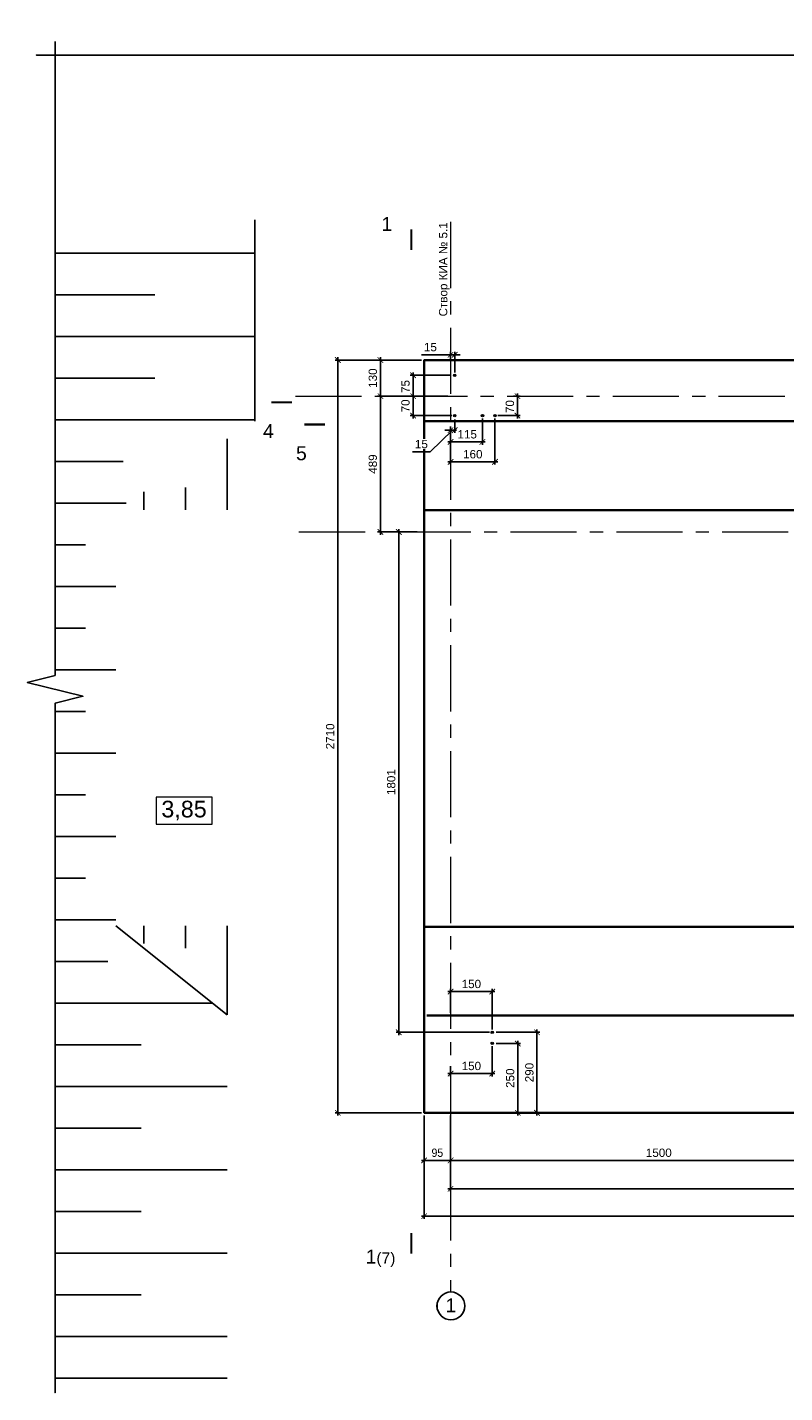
# Model space of a CAD drawing. Header units: millimetres. Extents: x -695122 to 440517, y 454270 to 574899.
# Tile 26 of 38: x 277859 to 305135, y 523890 to 573045. Entities that reach past the tile are written whole.
import ezdxf

# ---------------------------------------------------------------- set-up
doc = ezdxf.new("R2010")
doc.units = ezdxf.units.MM
doc.linetypes.add('осевая', pattern=[50.8, 31.75, -6.35, 6.35, -6.35])
for name, color, linetype, lineweight in [('0_Выноски и размеры', 7, 'Continuous', 9), ('Бетон', 7, 'Continuous', 50), ('ГТО-2_Размеры', 7, 'Continuous', 15), ('Отдел_Заглавные надписи', 7, 'Continuous', 30), ('Отдел_Разрезы. Сечения. Узлы', 7, 'Continuous', 15)]:
    doc.layers.add(name, color=color, linetype=linetype, lineweight=lineweight)
for name, color, linetype in [('otmetki', 7, 'Continuous'), ('ГП_Штриховки', 7, 'Continuous'), ('Оси', 1, 'осевая')]:
    doc.layers.add(name, color=color, linetype=linetype)
doc.styles.add('arial', font='arial.ttf')
doc.styles.add('аrial', font='arial.ttf')
doc.styles.add('ариал 0.9', font='arial.ttf', dxfattribs={"width": 0.9})
doc.styles.add('ГТО-2', font='arial.ttf')
doc.styles.add('Рогун1', font='arial.ttf')
doc.dimstyles.new('100 мм', dxfattribs={"dimscale": 100, "dimtxt": 3.5, "dimasz": 2, "dimexe": 1, "dimexo": 1, "dimgap": 1.2, "dimtad": 1, "dimdec": 0, "dimlfac": 0.1, "dimrnd": 0.0001, "dimtxsty": 'Рогун1', "dimblk": 'ARCHTICK', "dimcen": 2.5, "dimdle": 1, "dimaunit": 1, "dimadec": 1, "dimazin": 0, "dimtfac": 1, "dimtdec": 0, "dimtmove": 1, "dimatfit": 3, "dimldrblk": 'ARCHTICK', "dimfxl": 1, "dimtfill": 1, "dimarcsym": 0})

# ---------------------------------------------------------------- blocks, each defined once
blk = doc.blocks.new('_ArchTick')
at = {"color": 0, "linetype": 'ByBlock', "const_width": 0.15}
blk.add_lwpolyline([(-0.5, -0.5), (0.5, 0.5)], dxfattribs=at)
blk = doc.blocks.new('*D25')
at = {"layer": 'Defpoints', "color": 0, "transparency": 16777216}
for p in [(293101, 533966), (308101, 533966), (308101, 532253)]:
    blk.add_point(p, dxfattribs=at)
at = {"layer": 'ГТО-2_Размеры', "color": 0, "lineweight": -2, "transparency": 16777216}
for p, q in [((293101, 533866), (293101, 532153)), ((308101, 533866), (308101, 532153)), ((293001, 532253), (308201, 532253))]:
    blk.add_line(p, q, dxfattribs=at)
at = {"layer": 'ГТО-2_Размеры', "color": 0, "lineweight": -2, "transparency": 16777216, "xscale": 200, "yscale": 200, "zscale": 200, "rotation": 180}
blk.add_blockref('_ArchTick', (293101, 532253), dxfattribs=at)
at = {"layer": 'ГТО-2_Размеры', "color": 0, "lineweight": -2, "transparency": 16777216, "xscale": 200, "yscale": 200, "zscale": 200}
blk.add_blockref('_ArchTick', (308101, 532253), dxfattribs=at)
at = {"layer": 'ГТО-2_Размеры', "color": 0, "transparency": 16777216, "insert": (300601, 532526), "char_height": 300, "attachment_point": 5, "style": 'Рогун1'}
blk.add_mtext('1500', dxfattribs=at)
blk = doc.blocks.new('*D27')
at = {"layer": 'Defpoints', "color": 0, "transparency": 16777216}
for p in [(292151, 533966), (354851, 533966), (354851, 530247)]:
    blk.add_point(p, dxfattribs=at)
at = {"layer": 'ГТО-2_Размеры', "color": 0, "lineweight": -2, "transparency": 16777216}
for p, q in [((292151, 533866), (292151, 530147)), ((354851, 533866), (354851, 530147)), ((292051, 530247), (354951, 530247))]:
    blk.add_line(p, q, dxfattribs=at)
at = {"layer": 'ГТО-2_Размеры', "color": 0, "lineweight": -2, "transparency": 16777216, "xscale": 200, "yscale": 200, "zscale": 200, "rotation": 180}
blk.add_blockref('_ArchTick', (292151, 530247), dxfattribs=at)
at = {"layer": 'ГТО-2_Размеры', "color": 0, "lineweight": -2, "transparency": 16777216, "xscale": 200, "yscale": 200, "zscale": 200}
blk.add_blockref('_ArchTick', (354851, 530247), dxfattribs=at)
at = {"layer": 'ГТО-2_Размеры', "color": 0, "transparency": 16777216, "insert": (323501, 530520), "char_height": 300, "attachment_point": 5, "style": 'Рогун1', "bg_fill": 3, "box_fill_scale": 1.1, "bg_fill_color": 256, "bg_fill_true_color": 13158600, "bg_fill_transparency": 0}
blk.add_mtext('6270', dxfattribs=at)
blk = doc.blocks.new('*D8')
at = {"layer": 'Defpoints', "color": 0, "transparency": 16777216}
for p in [(293101, 559766), (290576, 554876), (291997, 554876)]:
    blk.add_point(p, dxfattribs=at)
at = {"layer": 'ГТО-2_Размеры', "color": 0, "lineweight": -2, "transparency": 16777216}
for p, q in [((293001, 559766), (290476, 559766)), ((290576, 559866), (290576, 554776)), ((291897, 554876), (290476, 554876))]:
    blk.add_line(p, q, dxfattribs=at)
at = {"layer": 'ГТО-2_Размеры', "color": 0, "lineweight": -2, "transparency": 16777216, "xscale": 200, "yscale": 200, "zscale": 200}
for p, rotation in [((290576, 559766), 90), ((290576, 554876), 270)]:
    blk.add_blockref('_ArchTick', p, dxfattribs=dict(at, rotation=rotation))
at = {"layer": 'ГТО-2_Размеры', "color": 0, "transparency": 16777216, "insert": (290303, 557321), "char_height": 300, "attachment_point": 5, "rotation": 90, "style": 'Рогун1'}
blk.add_mtext('489', dxfattribs=at)
blk = doc.blocks.new('*D28')
at = {"layer": 'Defpoints', "color": 0, "transparency": 16777216}
for p in [(292151, 561066), (289041, 533966), (292151, 533966)]:
    blk.add_point(p, dxfattribs=at)
at = {"layer": 'ГТО-2_Размеры', "color": 0, "lineweight": -2, "transparency": 16777216}
for p, q in [((292051, 561066), (288941, 561066)), ((289041, 561166), (289041, 533866)), ((292051, 533966), (288941, 533966))]:
    blk.add_line(p, q, dxfattribs=at)
at = {"layer": 'ГТО-2_Размеры', "color": 0, "lineweight": -2, "transparency": 16777216, "xscale": 200, "yscale": 200, "zscale": 200}
for p, rotation in [((289041, 561066), 90), ((289041, 533966), 270)]:
    blk.add_blockref('_ArchTick', p, dxfattribs=dict(at, rotation=rotation))
at = {"layer": 'ГТО-2_Размеры', "color": 0, "transparency": 16777216, "insert": (288767, 547516), "char_height": 300, "attachment_point": 5, "rotation": 90, "style": 'Рогун1'}
blk.add_mtext('2710', dxfattribs=at)
blk = doc.blocks.new('*D9')
at = {"layer": 'Defpoints', "color": 0, "transparency": 16777216}
for p in [(292151, 561066), (290576, 559766), (293101, 559766)]:
    blk.add_point(p, dxfattribs=at)
at = {"layer": 'ГТО-2_Размеры', "color": 0, "lineweight": -2, "transparency": 16777216}
for p, q in [((292051, 561066), (290476, 561066)), ((290576, 561166), (290576, 559666)), ((293001, 559766), (290476, 559766))]:
    blk.add_line(p, q, dxfattribs=at)
at = {"layer": 'ГТО-2_Размеры', "color": 0, "lineweight": -2, "transparency": 16777216, "xscale": 200, "yscale": 200, "zscale": 200}
for p, rotation in [((290576, 561066), 90), ((290576, 559766), 270)]:
    blk.add_blockref('_ArchTick', p, dxfattribs=dict(at, rotation=rotation))
at = {"layer": 'ГТО-2_Размеры', "color": 0, "transparency": 16777216, "insert": (290303, 560416), "char_height": 300, "attachment_point": 5, "rotation": 90, "style": 'Рогун1'}
blk.add_mtext('130', dxfattribs=at)
blk = doc.blocks.new('*D29')
at = {"layer": 'Defpoints', "color": 0, "transparency": 16777216}
for p in [(348151, 540666), (293101, 533966), (348151, 531229)]:
    blk.add_point(p, dxfattribs=at)
at = {"layer": 'ГТО-2_Размеры', "color": 0, "lineweight": -2, "transparency": 16777216}
for p, q in [((348151, 540566), (348151, 531129)), ((293101, 533866), (293101, 531129)), ((293001, 531229), (348251, 531229))]:
    blk.add_line(p, q, dxfattribs=at)
at = {"layer": 'ГТО-2_Размеры', "color": 0, "lineweight": -2, "transparency": 16777216, "xscale": 200, "yscale": 200, "zscale": 200, "rotation": 180}
blk.add_blockref('_ArchTick', (293101, 531229), dxfattribs=at)
at = {"layer": 'ГТО-2_Размеры', "color": 0, "lineweight": -2, "transparency": 16777216, "xscale": 200, "yscale": 200, "zscale": 200}
blk.add_blockref('_ArchTick', (348151, 531229), dxfattribs=at)
at = {"layer": 'ГТО-2_Размеры', "color": 0, "transparency": 16777216, "insert": (320626, 531503), "char_height": 300, "attachment_point": 5, "style": 'Рогун1'}
blk.add_mtext('5505', dxfattribs=at)
blk = doc.blocks.new('*D30')
at = {"layer": 'Defpoints', "color": 0, "transparency": 16777216}
for p in [(292151, 533966), (293101, 533966), (292151, 532253)]:
    blk.add_point(p, dxfattribs=at)
at = {"layer": 'ГТО-2_Размеры', "color": 0, "lineweight": -2, "transparency": 16777216}
for p, q in [((292151, 533866), (292151, 532153)), ((293101, 533866), (293101, 532153)), ((293201, 532253), (292051, 532253))]:
    blk.add_line(p, q, dxfattribs=at)
at = {"layer": 'ГТО-2_Размеры', "color": 0, "lineweight": -2, "transparency": 16777216, "xscale": 200, "yscale": 200, "zscale": 200, "rotation": 180}
blk.add_blockref('_ArchTick', (292151, 532253), dxfattribs=at)
at = {"layer": 'ГТО-2_Размеры', "color": 0, "lineweight": -2, "transparency": 16777216, "xscale": 200, "yscale": 200, "zscale": 200}
blk.add_blockref('_ArchTick', (293101, 532253), dxfattribs=at)
at = {"layer": 'ГТО-2_Размеры', "color": 0, "transparency": 16777216, "insert": (292626, 532526), "char_height": 300, "attachment_point": 5, "style": 'Рогун1'}
blk.add_mtext('{\\W0.9;95}', dxfattribs=at)
blk = doc.blocks.new('*D311')
at = {"layer": 'Defpoints', "color": 0, "transparency": 16777216}
for p in [(294645, 536458), (294604, 533966), (295522, 533966)]:
    blk.add_point(p, dxfattribs=at)
at = {"layer": 'ГТО-2_Размеры', "color": 0, "lineweight": -2, "transparency": 16777216}
for p, q in [((294745, 536458), (295622, 536458)), ((295522, 536558), (295522, 533866)), ((294704, 533966), (295622, 533966))]:
    blk.add_line(p, q, dxfattribs=at)
at = {"layer": 'ГТО-2_Размеры', "color": 0, "lineweight": -2, "transparency": 16777216, "xscale": 200, "yscale": 200, "zscale": 200}
for p, rotation in [((295522, 536458), 90), ((295522, 533966), 270)]:
    blk.add_blockref('_ArchTick', p, dxfattribs=dict(at, rotation=rotation))
at = {"layer": 'ГТО-2_Размеры', "color": 0, "transparency": 16777216, "insert": (295249, 535212), "char_height": 300, "attachment_point": 5, "rotation": 90, "style": 'Рогун1', "bg_fill": 3, "box_fill_scale": 1.1, "bg_fill_color": 256, "bg_fill_true_color": 13158600, "bg_fill_transparency": 0}
blk.add_mtext('250', dxfattribs=at)
blk = doc.blocks.new('*D312')
at = {"layer": 'Defpoints', "color": 0, "transparency": 16777216}
for p in [(293101, 538329), (293101, 537466), (294601, 536866)]:
    blk.add_point(p, dxfattribs=at)
at = {"layer": 'ГТО-2_Размеры', "color": 0, "lineweight": -2, "transparency": 16777216}
for p, q in [((294701, 538329), (293001, 538329)), ((293101, 537566), (293101, 538429)), ((294601, 536966), (294601, 538429))]:
    blk.add_line(p, q, dxfattribs=at)
at = {"layer": 'ГТО-2_Размеры', "color": 0, "lineweight": -2, "transparency": 16777216, "xscale": 200, "yscale": 200, "zscale": 200, "rotation": 180}
blk.add_blockref('_ArchTick', (293101, 538329), dxfattribs=at)
at = {"layer": 'ГТО-2_Размеры', "color": 0, "lineweight": -2, "transparency": 16777216, "xscale": 200, "yscale": 200, "zscale": 200}
blk.add_blockref('_ArchTick', (294601, 538329), dxfattribs=at)
at = {"layer": 'ГТО-2_Размеры', "color": 0, "transparency": 16777216, "insert": (293851, 538603), "char_height": 300, "attachment_point": 5, "style": 'Рогун1', "bg_fill": 3, "box_fill_scale": 1.1, "bg_fill_color": 256, "bg_fill_true_color": 13158600, "bg_fill_transparency": 0}
blk.add_mtext('150', dxfattribs=at)
blk = doc.blocks.new('*D313')
at = {"layer": 'Defpoints', "color": 0, "transparency": 16777216}
for p in [(294601, 536466), (293101, 535749), (293101, 535378)]:
    blk.add_point(p, dxfattribs=at)
at = {"layer": 'ГТО-2_Размеры', "color": 0, "lineweight": -2, "transparency": 16777216}
for p, q in [((294601, 536366), (294601, 535278)), ((294701, 535378), (293001, 535378)), ((293101, 535649), (293101, 535278))]:
    blk.add_line(p, q, dxfattribs=at)
at = {"layer": 'ГТО-2_Размеры', "color": 0, "lineweight": -2, "transparency": 16777216, "xscale": 200, "yscale": 200, "zscale": 200, "rotation": 180}
blk.add_blockref('_ArchTick', (293101, 535378), dxfattribs=at)
at = {"layer": 'ГТО-2_Размеры', "color": 0, "lineweight": -2, "transparency": 16777216, "xscale": 200, "yscale": 200, "zscale": 200}
blk.add_blockref('_ArchTick', (294601, 535378), dxfattribs=at)
at = {"layer": 'ГТО-2_Размеры', "color": 0, "transparency": 16777216, "insert": (293851, 535651), "char_height": 300, "attachment_point": 5, "style": 'Рогун1', "bg_fill": 3, "box_fill_scale": 1.1, "bg_fill_color": 256, "bg_fill_true_color": 13158600, "bg_fill_transparency": 0}
blk.add_mtext('150', dxfattribs=at)
blk = doc.blocks.new('*D330')
at = {"layer": 'Defpoints', "color": 0, "transparency": 16777216}
for p in [(293207, 560516), (291752, 559766), (291948, 559766)]:
    blk.add_point(p, dxfattribs=at)
at = {"layer": 'ГТО-2_Размеры', "color": 0, "lineweight": -2, "transparency": 16777216}
for p, q in [((293107, 560516), (291652, 560516)), ((291752, 560616), (291752, 559666)), ((291848, 559766), (291652, 559766))]:
    blk.add_line(p, q, dxfattribs=at)
at = {"layer": 'ГТО-2_Размеры', "color": 0, "lineweight": -2, "transparency": 16777216, "xscale": 200, "yscale": 200, "zscale": 200}
for p, rotation in [((291752, 560516), 90), ((291752, 559766), 270)]:
    blk.add_blockref('_ArchTick', p, dxfattribs=dict(at, rotation=rotation))
at = {"layer": 'ГТО-2_Размеры', "color": 0, "transparency": 16777216, "insert": (291479, 560114), "char_height": 300, "attachment_point": 5, "rotation": 90, "style": 'Рогун1'}
blk.add_mtext('75', dxfattribs=at)
blk = doc.blocks.new('*D331')
at = {"layer": 'Defpoints', "color": 0, "transparency": 16777216}
for p in [(293101, 561256), (293101, 560966), (293251, 560520)]:
    blk.add_point(p, dxfattribs=at)
at = {"layer": 'ГТО-2_Размеры', "color": 0, "lineweight": -2, "transparency": 16777216}
for p, q in [((293101, 561066), (293101, 561356)), ((293251, 560620), (293251, 561356)), ((292053, 561256), (293101, 561256)), ((293101, 561256), (292901, 561256)), ((293251, 561256), (293101, 561256)), ((293251, 561256), (293101, 561256)), ((293251, 561256), (293451, 561256))]:
    blk.add_line(p, q, dxfattribs=at)
at = {"layer": 'ГТО-2_Размеры', "color": 0, "lineweight": -2, "transparency": 16777216, "xscale": 200, "yscale": 200, "zscale": 200}
blk.add_blockref('_ArchTick', (293101, 561256), dxfattribs=at)
at = {"layer": 'ГТО-2_Размеры', "color": 0, "lineweight": -2, "transparency": 16777216, "xscale": 200, "yscale": 200, "zscale": 200, "rotation": 180}
blk.add_blockref('_ArchTick', (293251, 561256), dxfattribs=at)
at = {"layer": 'ГТО-2_Размеры', "color": 0, "transparency": 16777216, "insert": (292375, 561529), "char_height": 300, "attachment_point": 5, "style": 'Рогун1'}
blk.add_mtext('15', dxfattribs=at)
blk = doc.blocks.new('*D332')
at = {"layer": 'Defpoints', "color": 0, "transparency": 16777216}
for p in [(292073, 559766), (291752, 559066), (293251, 559066)]:
    blk.add_point(p, dxfattribs=at)
at = {"layer": 'ГТО-2_Размеры', "color": 0, "lineweight": -2, "transparency": 16777216}
for p, q in [((291973, 559766), (291652, 559766)), ((291752, 559866), (291752, 558966)), ((293151, 559066), (291652, 559066))]:
    blk.add_line(p, q, dxfattribs=at)
at = {"layer": 'ГТО-2_Размеры', "color": 0, "lineweight": -2, "transparency": 16777216, "xscale": 200, "yscale": 200, "zscale": 200}
for p, rotation in [((291752, 559766), 90), ((291752, 559066), 270)]:
    blk.add_blockref('_ArchTick', p, dxfattribs=dict(at, rotation=rotation))
at = {"layer": 'ГТО-2_Размеры', "color": 0, "transparency": 16777216, "insert": (291479, 559416), "char_height": 300, "attachment_point": 5, "rotation": 90, "style": 'Рогун1'}
blk.add_mtext('70', dxfattribs=at)
blk = doc.blocks.new('*D333')
at = {"layer": 'Defpoints', "color": 0, "transparency": 16777216}
for p in [(293251, 559022), (293101, 558778), (293101, 558541)]:
    blk.add_point(p, dxfattribs=at)
at = {"layer": 'ГТО-2_Размеры', "color": 0, "lineweight": -2, "transparency": 16777216}
for p, q in [((293251, 558922), (293251, 558441)), ((293176, 558541), (292371, 557766)), ((293101, 558541), (292901, 558541)), ((293101, 558678), (293101, 558441)), ((293251, 558541), (293101, 558541)), ((293251, 558541), (293101, 558541)), ((293251, 558541), (293451, 558541)), ((292371, 557766), (291728, 557766))]:
    blk.add_line(p, q, dxfattribs=at)
at = {"layer": 'ГТО-2_Размеры', "color": 0, "lineweight": -2, "transparency": 16777216, "xscale": 200, "yscale": 200, "zscale": 200}
blk.add_blockref('_ArchTick', (293101, 558541), dxfattribs=at)
at = {"layer": 'ГТО-2_Размеры', "color": 0, "lineweight": -2, "transparency": 16777216, "xscale": 200, "yscale": 200, "zscale": 200, "rotation": 180}
blk.add_blockref('_ArchTick', (293251, 558541), dxfattribs=at)
at = {"layer": 'ГТО-2_Размеры', "color": 0, "transparency": 16777216, "insert": (292050, 558039), "char_height": 300, "attachment_point": 5, "style": 'Рогун1', "bg_fill": 3, "box_fill_scale": 1.1, "bg_fill_color": 256, "bg_fill_true_color": 13158600, "bg_fill_transparency": 0}
blk.add_mtext('15', dxfattribs=at)
blk = doc.blocks.new('*D334')
at = {"layer": 'Defpoints', "color": 0, "transparency": 16777216}
for p in [(295270, 559766), (294701, 559066), (295512, 559066)]:
    blk.add_point(p, dxfattribs=at)
at = {"layer": 'ГТО-2_Размеры', "color": 0, "lineweight": -2, "transparency": 16777216}
for p, q in [((295370, 559766), (295612, 559766)), ((295512, 559866), (295512, 558966)), ((294801, 559066), (295612, 559066))]:
    blk.add_line(p, q, dxfattribs=at)
at = {"layer": 'ГТО-2_Размеры', "color": 0, "lineweight": -2, "transparency": 16777216, "xscale": 200, "yscale": 200, "zscale": 200}
for p, rotation in [((295512, 559766), 90), ((295512, 559066), 270)]:
    blk.add_blockref('_ArchTick', p, dxfattribs=dict(at, rotation=rotation))
at = {"layer": 'ГТО-2_Размеры', "color": 0, "transparency": 16777216, "insert": (295238, 559391), "char_height": 300, "attachment_point": 5, "rotation": 90, "style": 'Рогун1'}
blk.add_mtext('70', dxfattribs=at)
blk = doc.blocks.new('*D335')
at = {"layer": 'Defpoints', "color": 0, "transparency": 16777216}
for p in [(294251, 559066), (293101, 558576), (293101, 558118)]:
    blk.add_point(p, dxfattribs=at)
at = {"layer": 'ГТО-2_Размеры', "color": 0, "lineweight": -2, "transparency": 16777216}
for p, q in [((294251, 558966), (294251, 558018)), ((293101, 558476), (293101, 558018)), ((294351, 558118), (293001, 558118))]:
    blk.add_line(p, q, dxfattribs=at)
at = {"layer": 'ГТО-2_Размеры', "color": 0, "transparency": 16777216, "insert": (293701, 558391), "char_height": 300, "attachment_point": 5, "style": 'Рогун1', "bg_fill": 3, "box_fill_scale": 1.1, "bg_fill_color": 256, "bg_fill_true_color": 13158600, "bg_fill_transparency": 0}
blk.add_mtext('115', dxfattribs=at)
at = {"layer": 'ГТО-2_Размеры', "color": 0, "lineweight": -2, "transparency": 16777216, "xscale": 200, "yscale": 200, "zscale": 200, "rotation": 180}
blk.add_blockref('_ArchTick', (293101, 558118), dxfattribs=at)
at = {"layer": 'ГТО-2_Размеры', "color": 0, "lineweight": -2, "transparency": 16777216, "xscale": 200, "yscale": 200, "zscale": 200}
blk.add_blockref('_ArchTick', (294251, 558118), dxfattribs=at)
blk = doc.blocks.new('*D336')
at = {"layer": 'Defpoints', "color": 0, "transparency": 16777216}
for p in [(294701, 559066), (293103, 558118), (293103, 557401)]:
    blk.add_point(p, dxfattribs=at)
at = {"layer": 'ГТО-2_Размеры', "color": 0, "lineweight": -2, "transparency": 16777216}
for p, q in [((294701, 558966), (294701, 557301)), ((293103, 558018), (293103, 557301)), ((294801, 557401), (293003, 557401))]:
    blk.add_line(p, q, dxfattribs=at)
at = {"layer": 'ГТО-2_Размеры', "color": 0, "lineweight": -2, "transparency": 16777216, "xscale": 200, "yscale": 200, "zscale": 200, "rotation": 180}
blk.add_blockref('_ArchTick', (293103, 557401), dxfattribs=at)
at = {"layer": 'ГТО-2_Размеры', "color": 0, "lineweight": -2, "transparency": 16777216, "xscale": 200, "yscale": 200, "zscale": 200}
blk.add_blockref('_ArchTick', (294701, 557401), dxfattribs=at)
at = {"layer": 'ГТО-2_Размеры', "color": 0, "transparency": 16777216, "insert": (293902, 557674), "char_height": 300, "attachment_point": 5, "style": 'Рогун1', "bg_fill": 3, "box_fill_scale": 1.1, "bg_fill_color": 256, "bg_fill_true_color": 13158600, "bg_fill_transparency": 0}
blk.add_mtext('160', dxfattribs=at)
blk = doc.blocks.new('*D361')
at = {"layer": 'Defpoints', "color": 0, "transparency": 16777216}
for p in [(291739, 554876), (291238, 536866), (294601, 536866)]:
    blk.add_point(p, dxfattribs=at)
at = {"layer": 'ГТО-2_Размеры', "color": 0, "lineweight": -2, "transparency": 16777216}
for p, q in [((291238, 554976), (291238, 536766)), ((291639, 554876), (291138, 554876)), ((294501, 536866), (291138, 536866))]:
    blk.add_line(p, q, dxfattribs=at)
at = {"layer": 'ГТО-2_Размеры', "color": 0, "lineweight": -2, "transparency": 16777216, "xscale": 200, "yscale": 200, "zscale": 200}
for p, rotation in [((291238, 554876), 90), ((291238, 536866), 270)]:
    blk.add_blockref('_ArchTick', p, dxfattribs=dict(at, rotation=rotation))
at = {"layer": 'ГТО-2_Размеры', "color": 0, "transparency": 16777216, "insert": (290965, 545871), "char_height": 300, "attachment_point": 5, "rotation": 90, "style": 'Рогун1'}
blk.add_mtext('1801', dxfattribs=at)
blk = doc.blocks.new('*D365')
at = {"layer": 'Defpoints', "color": 0, "transparency": 16777216}
for p in [(294645, 536866), (295227, 533966), (296214, 533966)]:
    blk.add_point(p, dxfattribs=at)
at = {"layer": 'ГТО-2_Размеры', "color": 0, "lineweight": -2, "transparency": 16777216}
for p, q in [((294745, 536866), (296314, 536866)), ((296214, 536966), (296214, 533866)), ((295327, 533966), (296314, 533966))]:
    blk.add_line(p, q, dxfattribs=at)
at = {"layer": 'ГТО-2_Размеры', "color": 0, "lineweight": -2, "transparency": 16777216, "xscale": 200, "yscale": 200, "zscale": 200}
for p, rotation in [((296214, 536866), 90), ((296214, 533966), 270)]:
    blk.add_blockref('_ArchTick', p, dxfattribs=dict(at, rotation=rotation))
at = {"layer": 'ГТО-2_Размеры', "color": 0, "transparency": 16777216, "insert": (295941, 535416), "char_height": 300, "attachment_point": 5, "rotation": 90, "style": 'Рогун1'}
blk.add_mtext('290', dxfattribs=at)

msp = doc.modelspace()

# ---------------------------------------------------------------- hatches: boundary and pattern name
at = {"layer": 'ГП_Штриховки', "true_color": 0x000000, "transparency": 33554610}
h = msp.add_hatch(color=18, dxfattribs=at)
h.dxf.hatch_style = 1
h.paths.add_polyline_path([(293295.4422273, 560515.6074312, 1), (293207.4422273, 560515.6074312, 1)])
h = msp.add_hatch(color=18, dxfattribs=at)
h.dxf.hatch_style = 1
h.paths.add_polyline_path([(294207.4412533, 559065.6540071, 1), (294295.4412533, 559065.6540071, 1)])
h = msp.add_hatch(color=18, dxfattribs=at)
h.dxf.hatch_style = 1
h.paths.add_polyline_path([(294657.4422273, 559065.607429, 1), (294745.4422273, 559065.607429, 1)])
h = msp.add_hatch(color=18, dxfattribs=at)
h.dxf.hatch_style = 1
h.paths.add_polyline_path([(294645.4422325, 536865.6074311, 1), (294557.4422325, 536865.6074311, 1)])
h = msp.add_hatch(color=18, dxfattribs=at)
h.dxf.hatch_style = 1
h.paths.add_polyline_path([(294645.4422325, 536465.6074311, 1), (294557.4422325, 536465.6074311, 1)])

# ---------------------------------------------------------------- linework, layer by layer
for p, q in [((278858.713791, 564911.4799485), (286051.4354153, 564911.4799485)), ((278858.713791, 563411.4799485), (282455.0746032, 563411.4799485)), ((278858.713791, 561911.4799485), (286051.4354153, 561911.4799485)), ((278858.713791, 560411.4799485), (282455.0746032, 560411.4799485)), ((278858.713791, 558911.4799485), (286051.4354153, 558911.4799485)), ((278858.713791, 557411.4799485), (281314.8947647, 557411.4799485)), ((278858.713791, 555911.4799485), (281418.7788758, 555911.4799485)), ((278858.713791, 554411.4799485), (279955.9101326, 554411.4799485)), ((278858.713791, 552911.4799485), (281052.9244686, 552911.4799485)), ((278858.713791, 551411.4799485), (279955.7281271, 551411.4799485)), ((278858.713791, 549911.4799485), (281052.5604576, 549911.4799485)), ((278858.713791, 548411.4799485), (279955.5461216, 548411.4799485)), ((278858.713791, 546911.4799485), (281052.1964466, 546911.4799485)), ((278858.713791, 545411.4799485), (279955.3641161, 545411.4799485)), ((278858.713791, 543911.4799485), (281051.8324356, 543911.4799485)), ((278858.713791, 542411.4799485), (279955.1821106, 542411.4799485)), ((278858.713791, 540911.4799485), (281051.4684247, 540911.4799485)), ((278858.713791, 539411.4799485), (280757.6637053, 539411.4799485)), ((278858.713791, 537911.4799485), (284531.6145235, 537911.4799485)), ((278858.713791, 536411.4799485), (281955.0844736, 536411.4799485)), ((278858.713791, 534911.4799485), (285051.4551561, 534911.4799485)), ((278858.713791, 533411.4799485), (281955.0844736, 533411.4799485)), ((278858.713791, 531911.4799485), (285051.4551561, 531911.4799485)), ((278858.713791, 530411.4799485), (281955.0844736, 530411.4799485)), ((278858.713791, 528911.4799485), (285051.4551561, 528911.4799485)), ((278858.713791, 527411.4799485), (281955.0844736, 527411.4799485)), ((278858.713791, 525911.4799485), (285051.4551561, 525911.4799485)), ((278858.713791, 524411.4799485), (285051.4551561, 524411.4799485))]:
    msp.add_line(p, q)
msp.add_lwpolyline([(357807.1434666, 572044.7264205), (323655.8373375, 572044.7264175), (323405.8373375, 573044.7264175), (322905.8373375, 571044.7264175), (322655.8373375, 572044.7264175), (278185.1908248, 572044.7264175), (322655.8373375, 572044.7264175), (322905.8373375, 571044.7264175), (323405.8373375, 573044.7264175), (323655.8373375, 572044.7264175)], close=True)
at = {"linetype": 'Continuous', "ltscale": 100}
msp.add_lwpolyline([(278858.713791, 572531.3410486), (278858.713791, 549710.9823529), (277858.713791, 549460.9823529), (279858.713791, 548960.9823529), (278858.713791, 548710.9823529), (278858.713791, 523889.9229088), (278858.713791, 548710.9823529), (279858.713791, 548960.9823529), (277858.713791, 549460.9823529), (278858.713791, 549710.9823529)], close=True, dxfattribs=at)
for points in [[(286051.4354153, 558865.6074311), (286051.4354153, 566116.2631966)], [(285052.892203, 555678.397676), (285052.8919566, 558228.8616139)], [(283552.892203, 555678.3979659), (283552.892126, 556475.2003322)], [(282052.892203, 555678.3979659), (282052.8921414, 556315.8378821)], [(285051.4551561, 537495.6076429), (281051.4422324, 540695.6164392)], [(282052.892203, 540695.606951), (282052.8921414, 540058.1670348)], [(283552.892203, 540695.606951), (283552.892126, 539898.8045847)], [(285052.892203, 540695.6072409), (285052.8918933, 537495.6076428)]]:
    msp.add_lwpolyline(points)
at = {"lineweight": 20}
for centre in [(293251.4422273, 560515.6074312), (294251.4412533, 559065.6540071), (294701.4422273, 559065.607429), (294601.4422325, 536865.6074311), (294601.4422325, 536865.6074311), (294601.4422325, 536465.6074311), (294601.4422325, 536465.6074311)]:
    msp.add_circle(centre, 44, dxfattribs=at)
at = {"layer": '0_Выноски и размеры', "ltscale": 100}
msp.add_lwpolyline([(282494.8017876, 544355.6873224), (284512.4145774, 544355.6873224), (284512.4145774, 545334.6506735), (282494.8017876, 545334.6506735)], close=True, dxfattribs=at)
at = {"layer": 'Бетон', "color": 2, "lineweight": 35, "ltscale": 10}
for points in [[(353026.5002182, 562665.6074311), (351327.835435, 562665.6074311), (348127.835435, 561065.6074311), (292151.4422325, 561065.6074319), (292151.4422325, 533965.6074311), (353038.9696723, 533965.6074311)], [(292151.4422325, 558865.6074311), (348901.4422326, 558865.6074311), (351351.4422328, 558865.6074311)], [(292151.4422325, 555665.6074311), (348151.4422328, 555665.6074311)], [(292151.4422325, 540665.6074311), (348151.4422328, 540665.6074311)], [(292251.4422325, 537465.6074311), (351351.4422328, 537465.6074311)]]:
    msp.add_lwpolyline(points, dxfattribs=at)
at = {"layer": 'Бетон', "lineweight": 35, "ltscale": 10}
msp.add_lwpolyline([(292295.993751, 561065.6074319), (292151.4422325, 561065.6074319), (292151.4422325, 533965.6074311), (293101.4422325, 533965.6074311)], dxfattribs=at)
at = {"layer": 'Оси', "linetype": 'осевая', "lineweight": 15, "ltscale": 75}
msp.add_line((287641.7795311, 554875.6074311), (356720.4388744, 554875.6074311), dxfattribs=at)
for points in [[(293101.4422325, 566039.357953), (293101.4422325, 527514.8480918)], [(287515.2517227, 559765.6074311), (348404.3597692, 559765.6074311), (351604.3597692, 561365.6074326), (355819.0645559, 561365.6074326)]]:
    msp.add_lwpolyline(points, dxfattribs=at)
at = {"layer": 'Отдел_Разрезы. Сечения. Узлы'}
for points in [[(291689.751264, 565026.867855, 75, 75, 0), (291689.7942249, 565776.8678539, 75, 75, 0), (291689.7799046, 565526.8678543, 0, 100, 0), (291189.7799054, 565526.8964949, 0, 0, 0), (290439.7799066, 565526.9394559, 0, 0, 0)], [(287393.7596936, 559542.2296333, 75, 75, 0), (286643.7596948, 559542.2725943, 75, 75, 0), (286893.7596943, 559542.258274, 0, 100, 0), (286893.7310537, 559042.2582748, 0, 0, 0), (286893.6880928, 558292.258276, 0, 0, 0)], [(288580.8755256, 558744.2428529, 75, 75, 0), (287830.8755267, 558744.2858138, 75, 75, 0), (288080.8755263, 558744.2714935, 0, 100, 0), (288080.8468857, 558244.2714943, 0, 0, 0), (288080.8039247, 557494.2714956, 0, 0, 0)], [(291689.751264, 529643.2063834, 75, 75, 0), (291689.2060963, 528893.2065816, 75, 75, 0), (291689.3878189, 529143.2065155, 0, 100, 0), (291189.3879509, 529143.5699606, 0, 0, 0), (290439.3881491, 529144.1151283, 0, 0, 0)]]:
    msp.add_lwpolyline(points, format="xyseb", dxfattribs=at)

# ---------------------------------------------------------------- texts
at = {"insert": (290044.1598488, 529037.2018219), "char_height": 2.5, "attachment_point": 1, "style": 'аrial'}
msp.add_mtext_dynamic_manual_height_columns('{\\H200x;1\\H0.8x;(7)}', width=3148.469281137, gutter_width=12.5, heights=[0], dxfattribs=at)
at = {"layer": 'otmetki', "insert": (283503.6081825, 544845.168998), "char_height": 600, "width": 2017.61278979, "attachment_point": 5, "style": 'arial'}
msp.add_mtext('3,85', dxfattribs=at)
at = {"layer": 'Отдел_Заглавные надписи', "insert": (292880.0024194, 564331.0718797), "char_height": 300, "width": 5865.721254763, "attachment_point": 5, "rotation": 90, "style": 'ГТО-2'}
msp.add_mtext('\\pxqc;Створ КИА № 5.1', dxfattribs=at)
at = {"layer": 'Отдел_Разрезы. Сечения. Узлы', "style": 'ариал 0.9'}
for s, p in [('1', (290612.3421252, 565714.4264223, 1507.2841379)), ('4', (286348.1925343, 558258.1223852, 1507.2841379)), ('5', (287535.3083662, 557460.1356048, 1507.2841379))]:
    msp.add_text(s, height=500, rotation=360, dxfattribs=at).set_placement(p)

# ---------------------------------------------------------------- dimensions: what is measured, and where the dimension line sits
at = {"layer": 'ГТО-2_Размеры'}
for base, p1, p2, angle, picture, middle in [((293101.4422273, 561255.603405), (293251.4422273, 560520.1264913), (293101.4422273, 560965.6074311), 180, '*D331', (292374.969411, 561275.0774776)), ((290576.4422326, 559765.6074311), (292151.4422325, 561065.6074319), (293101.4422325, 559765.6074311), 90, '*D9', (290576.4422326, 560415.6074315)), ((291751.9783069, 559765.6074311), (293207.4422273, 560515.6074312), (291947.5067522, 559765.6074311), 90, '*D330', (291751.9783069, 560114.0989873)), ((291751.9783069, 559065.6074291), (292072.8677527, 559765.6074311), (293251.4422271, 559065.6074291), 90, '*D332', (291751.9783069, 559415.6074301)), ((295511.556931, 559065.607429), (295270.1641343, 559765.6074311), (294701.4422273, 559065.607429), 90, '*D334', (295511.556931, 559390.6074301))]:
    dim = msp.add_linear_dim(base=base, p1=p1, p2=p2, angle=angle, dimstyle='100 мм', override={"dimtxt": 3, "dimdec": 6, "dimtfill": 0}, dxfattribs=at)
    dim.commit()
    dim.dimension.update_dxf_attribs({"geometry": picture, "text_midpoint": middle, "dimtype": 160})
for base, p1, p2, picture, middle in [((289040.6316899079, 533965.6074311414), (292151.4422325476, 561065.6074318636), (292151.4422325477, 533965.6074311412), '*D28', (288767.4597935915, 547515.6074315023)), ((290576.4422326, 554875.6074311), (293101.4422325, 559765.6074311), (291996.8530022, 554875.6074311), '*D8', (290303.2703362, 557320.6074311))]:
    dim = msp.add_linear_dim(base=base, p1=p1, p2=p2, angle=90, dimstyle='100 мм', override={"dimtxt": 3, "dimdec": 6, "dimtfill": 0}, dxfattribs=at)
    dim.commit()
    dim.dimension.update_dxf_attribs({"geometry": picture, "text_midpoint": middle})
for base, p2, picture, middle in [((348151.4422327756, 531229.3302701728), (348151.4422327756, 540665.6074311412), '*D29', (320626.4422326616, 531502.5021664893)), ((308101.4422325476, 532253.2685137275), (308101.4422325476, 533965.6074311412), '*D25', (300601.4422325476, 532526.4404100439))]:
    dim = msp.add_linear_dim(base=base, p1=(293101.4422325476, 533965.6074311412), p2=p2, dimstyle='100 мм', override={"dimtxt": 3, "dimdec": 6, "dimtfill": 0}, dxfattribs=at)
    dim.commit()
    dim.dimension.update_dxf_attribs({"geometry": picture, "text_midpoint": middle})
dim = msp.add_linear_dim(base=(292151.4422325, 532253.2685137), p1=(293101.4422325, 533965.6074311), p2=(292151.4422325, 533965.6074311), text='{\\W0.9;<>}', dimstyle='100 мм', override={"dimtxt": 3, "dimdec": 6, "dimtfill": 0}, dxfattribs=at)
dim.commit()
dim.dimension.update_dxf_attribs({"geometry": '*D30', "text_midpoint": (292626.4422325, 532253.2685137), "dimtype": 160})

# ---------------------------------------------------------------- next in the draw order: texts
at = {"layer": 'Отдел_Заглавные надписи', "insert": (293115.35832, 527037.1932046), "char_height": 500, "attachment_point": 5, "style": 'arial', "bg_fill": 3, "box_fill_scale": 1.5, "bg_fill_color": 256, "bg_fill_transparency": 0}
msp.add_mtext('\\pxqc;1', dxfattribs=at)

# ---------------------------------------------------------------- next in the draw order: dimensions: what is measured, and where the dimension line sits
at = {"layer": 'ГТО-2_Размеры'}
for base, p1, p2, picture, middle in [((293101.4422273, 558540.9940326), (293251.4422271, 559021.6074291), (293101.4422273, 558778.4410722), '*D333', (292251.4422273, 557765.9586866)), ((293101.4422325, 538329.4875005), (294601.4422325, 536865.6074311), (293101.4422325, 537465.6074311), '*D312', (293851.4422325, 538329.4875005))]:
    dim = msp.add_linear_dim(base=base, p1=p1, p2=p2, angle=180, dimstyle='100 мм', override={"dimtxt": 3, "dimdec": 6}, dxfattribs=at)
    dim.commit()
    dim.dimension.update_dxf_attribs({"geometry": picture, "text_midpoint": middle, "dimtype": 160})
dim = msp.add_linear_dim(base=(354851.4422325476, 530247.229908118), p1=(292151.4422325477, 533965.6074311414), p2=(354851.4422325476, 533965.6074311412), dimstyle='100 мм', override={"dimtxt": 3, "dimdec": 6}, dxfattribs=at)
dim.commit()
dim.dimension.update_dxf_attribs({"geometry": '*D27', "text_midpoint": (323501.4422325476, 530520.4018044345)})

# ---------------------------------------------------------------- next in the draw order: linework, layer by layer
msp.add_circle((293113.1311689, 527014.9847417), 500)

# ---------------------------------------------------------------- next in the draw order: dimensions: what is measured, and where the dimension line sits
for base, p1, p2, angle, text, picture, middle in [((293101.4422273, 558118.0607351), (294251.4412533, 559065.6540071), (293101.4422273, 558575.7386636), 180, '115', '*D335', (293701.4417403, 558118.0607351)), ((295522.2942885, 533965.6074311), (294644.8411803, 536458.3595808), (294604.2932824, 533965.6074311), 90, '250', '*D311', (295522.2942885, 535211.983506))]:
    dim = msp.add_linear_dim(base=base, p1=p1, p2=p2, angle=angle, text=text, dimstyle='100 мм', override={"dimtxt": 3, "dimdec": 6}, dxfattribs=at)
    dim.commit()
    dim.dimension.update_dxf_attribs({"geometry": picture, "text_midpoint": middle, "dimtype": 160})

# ---------------------------------------------------------------- next in the draw order: dimensions: what is measured, and where the dimension line sits
dim = msp.add_linear_dim(base=(293103.1174197, 557400.8863036), p1=(294701.4422273, 559065.607429), p2=(293103.1174197, 558118.0607351), angle=180, text='160', dimstyle='100 мм', override={"dimtxt": 3, "dimdec": 6}, dxfattribs=at)
dim.commit()
dim.dimension.update_dxf_attribs({"geometry": '*D336', "text_midpoint": (293902.2798235, 557400.8863036), "dimtype": 160})
dim = msp.add_linear_dim(base=(291237.9961415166, 536865.6074311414), p1=(291739.191501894, 554875.6074311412), p2=(294601.4422325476, 536865.6074311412), angle=90, dimstyle='100 мм', override={"dimtxt": 3, "dimdec": 6, "dimtfill": 0}, dxfattribs=at)
dim.commit()
dim.dimension.update_dxf_attribs({"geometry": '*D361', "text_midpoint": (290964.8242452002, 545870.6074311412)})
dim = msp.add_linear_dim(base=(293101.4422325, 535377.5852691), p1=(294601.4422325, 536465.6074311), p2=(293101.4422325, 535748.9550988), angle=180, dimstyle='100 мм', override={"dimtxt": 3, "dimdec": 6}, dxfattribs=at)
dim.commit()
dim.dimension.update_dxf_attribs({"geometry": '*D313', "text_midpoint": (293851.4422325, 535377.5852691), "dimtype": 160})

# ---------------------------------------------------------------- next in the draw order: hatches: boundary and pattern name
at = {"layer": 'ГП_Штриховки', "true_color": 0x000000, "transparency": 33554610}
h = msp.add_hatch(color=18, dxfattribs=at)
h.dxf.hatch_style = 1
h.paths.add_polyline_path([(293207.4422271, 559065.6074291, 1), (293295.4422271, 559065.6074291, 1)])

# ---------------------------------------------------------------- next in the draw order: linework, layer by layer
at = {"lineweight": 20}
msp.add_circle((293251.4422271, 559065.6074291), 44, dxfattribs=at)

# ---------------------------------------------------------------- next in the draw order: dimensions: what is measured, and where the dimension line sits
at = {"layer": 'ГТО-2_Размеры'}
dim = msp.add_linear_dim(base=(296214.2233709, 533965.6074311), p1=(294645.4422325, 536865.6074312), p2=(295226.6962653, 533965.6074311), angle=90, dimstyle='100 мм', override={"dimtxt": 3, "dimdec": 6, "dimtfill": 0}, dxfattribs=at)
dim.commit()
dim.dimension.update_dxf_attribs({"geometry": '*D365', "text_midpoint": (295941.0514746, 535415.6074312)})

doc.saveas('drawing.dxf')
